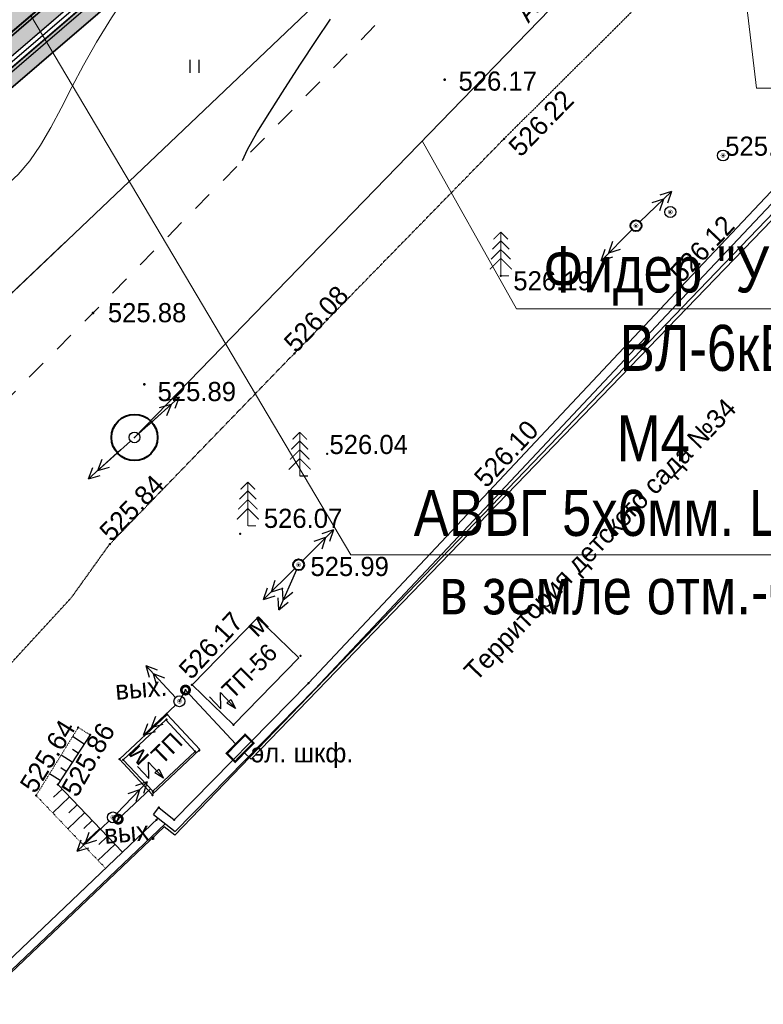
# Model space of a CAD drawing. Header units: millimetres. Extents: x -1128748 to 3035412, y -2195448 to -435774.
# Tile 13 of 159: x 433289 to 467219, y -1689180 to -1644224. Entities that reach past the tile are written whole.
import ezdxf

# ---------------------------------------------------------------- set-up
doc = ezdxf.new("R2010")
doc.units = ezdxf.units.MM
for name, pattern in [('Д_ТРОТ_ТРУБА', [3, 1.5, -1.5]), ('ДОРОГИ_СТРОЯЩ', [9, 8, -1]), ('Контура низ откосов  Штриховая 0.1-0.5 - - - - - - -', [0.6, 0.1, -0.5])]:
    doc.linetypes.add(name, pattern=pattern)
for name, color, linetype in [('(004) Точки рельефа', 7, 'Continuous'), ('(013) Газ', 30, 'ИК_Газопровод -------г--------'), ('(016) Кабель', 1, 'Continuous'), ('(022) Возд. Линии', 7, 'Continuous'), ('(025) Дорога', 7, 'Continuous'), ('(031) Горизонтали', 42, 'Continuous'), ('(035) Откосы', 7, 'Continuous'), ('(036) Растительность', 7, 'Continuous'), ('(037) Контуры', 7, 'Continuous'), ('(038) Деревья', 7, 'Continuous'), ('(040) Ограда', 7, 'Continuous'), ('METALL OG', 7, 'Continuous'), ('V-NODE-TEXT', 11, 'Continuous'), ('Пикет', 7, 'Continuous')]:
    doc.layers.add(name, color=color, linetype=linetype)
for name, color, linetype, lineweight in [('(032) Горизонтали утолщенные', 32, 'Continuous', 30), ('ВВГ 3х2.5', 5, 'Continuous', 40), ('Основная надпись', 7, 'Continuous', 30)]:
    doc.layers.add(name, color=color, linetype=linetype, lineweight=lineweight)
doc.styles.add('BM-431', font='txt')
doc.styles.add('D-431', font='txt')
doc.styles.add('GOST Common_6', font='GOST_Common.ttf', dxfattribs={"width": 0.9, "height": 2.5})
doc.styles.get("Standard").update_dxf_attribs({"font": 'arial.ttf'})
doc.styles.add('Tahoma', font='tahoma.ttf')
doc.linetypes.add('FENCELINE1', pattern='A,6.35,-2.54,[133,ltypeshp.shx,S=2.54,R=0,X=-2.54,Y=0],-2.54,25.4', length=36.83)
doc.linetypes.add('GAZ_VOZDUSH', pattern='A,1,-2,["~",Standard,S=3,R=0,X=-1.5,Y=-1.5],-1,10', length=14)
doc.linetypes.add('ИК_Газопровод -------г--------', pattern='A,9,-0.6,["Г",Standard,S=1.2,R=0,X=0,Y=-0.6],-1.2', length=10.8)
doc.linetypes.add('ИК_Э_КАБ_НН', pattern='A,8,-2,["<",Standard,S=1,R=0,X=0,Y=-0.5],8,[">",Standard,S=1,R=0,X=-0.5,Y=-0.5],-2', length=20)
doc.linetypes.add('ОГРАДА_БЕТ', pattern='A,4,["|",Standard,S=0.8,R=0,X=0,Y=-0.8],4', length=8)
doc.linetypes.add('ПОДПОРНАЯ СТЕНКА', pattern='A,2,["V",Standard,S=1.2,R=0,X=0,Y=-1.2],0.2,["V",Standard,S=0.8,R=0,X=0,Y=-0.8],0.25,["V",Standard,S=0.3,R=0,X=0,Y=-0.3],0.25', length=2.7)

# ---------------------------------------------------------------- blocks, each defined once
blk = doc.blocks.new('I04010')
for p, q in [((-0.412273, 0.007146), (-0.412273, 1.207146)), ((0.387727, 1.207146), (0.387727, 0.007146))]:
    blk.add_line(p, q)
blk = doc.blocks.new('A$C05d28b1e')
at = {"layer": '(004) Точки рельефа', "color": 7, "linetype": 'ByBlock', "lineweight": -2}
for p in [(-39965, -120423), (-56020, -131074), (-53676, -134325)]:
    blk.add_point(p, dxfattribs=at)
at = {"layer": '(013) Газ', "linetype": 'GAZ_VOZDUSH', "ltscale": 600, "flags": 128}
blk.add_lwpolyline([(139039, 153682), (138885, 152734), (135454, 145357), (130316, 142546), (115842, 109039), (104824, 79051), (99727, 68744), (82201, 34139), (52809, 3628), (56082, -3749), (32593, -24350), (33828, -29046), (31852, -35564), (-6995, -77251), (-10648, -79274), (-22017, -90450), (-29954, -94459), (-74554, -132816), (-76953, -135094)], dxfattribs=at)
at = {"layer": '(025) Дорога', "linetype": 'Д_ТРОТ_ТРУБА', "ltscale": 600, "flags": 128}
blk.add_lwpolyline([(150815, 142076), (135921, 113311), (125552, 93370), (117383, 77821), (104208, 56333), (99627, 49152), (88708, 25275), (72217, 300), (60109, -13961), (40976, -33812), (21855, -53057), (7525, -67385), (-21145, -96032), (-41237, -115998), (-56020, -131074), (-73097, -148290), (-76079, -151266)], dxfattribs=at)
at = {"layer": '(031) Горизонтали', "color": 42, "linetype": 'Continuous', "lineweight": 0, "ltscale": 600}
blk.add_lwpolyline([(-67111, -126195), (-66907, -126346), (-66200, -126735), (-65446, -126949), (-64760, -126991), (-64026, -126952), (-63254, -126825), (-62457, -126603), (-61644, -126277), (-60826, -125841), (-60014, -125287), (-59426, -124756), (-58898, -124125), (-58410, -123403), (-57942, -122598), (-57473, -121717), (-56981, -120768), (-56447, -119760), (-55850, -118700), (-55168, -117596), (-54477, -116535), (-53738, -115399), (-52973, -114229), (-52713, -113832)], dxfattribs=at)
at = {"layer": '(032) Горизонтали утолщенные', "color": 32, "linetype": 'Continuous', "lineweight": 30, "ltscale": 600}
blk.add_lwpolyline([(-49193, -124111), (-48969, -123615), (-48536, -122852), (-47951, -121898), (-47267, -120827), (-46541, -119714), (-45826, -118635), (-45177, -117664)], dxfattribs=at)
at = {"layer": '(040) Ограда', "linetype": 'ОГРАДА_БЕТ', "ltscale": 600, "flags": 128}
blk.add_lwpolyline([(-84579, -134080), (-82186, -137023), (-81425, -137959), (-27799, -91911)], dxfattribs=at)
at = {"layer": '(040) Ограда', "ltscale": 600}
blk.add_lwpolyline([(-84889, -134332), (-82496, -137275), (-81476, -138531), (-27538, -92214)], dxfattribs=at)
at = {"layer": '(036) Растительность', "linetype": 'Continuous', "xscale": 500, "yscale": 500, "zscale": 500}
blk.add_blockref('I04010', (-51381, -120116), dxfattribs=at)
at = {"layer": '(004) Точки рельефа', "linetype": 'ByBlock', "char_height": 875, "attachment_point": 4, "style": 'D-431'}
for s, insert in [('526.17', (-39337, -120490)), ('525.88', (-55337, -131064)), ('525.89', (-53069, -134664))]:
    blk.add_mtext(s, dxfattribs=dict(at, insert=insert))
blk = doc.blocks.new('U1081')
at = {"color": 7, "const_width": 0.375}
blk.add_lwpolyline([(0.0125, 0.0125, 1), (-0.0125, -0.0125, 1), (0.0125, 0.0125)], format="xyb", close=True, dxfattribs=at)
at = {"color": 7}
blk.add_circle((0, 0), 0.5, dxfattribs=at)
at = {"color": 4, "oblique": 15}
blk.add_attdef('Z', (1.177455, -0.732602), '', height=2, dxfattribs=at)
blk = doc.blocks.new('ell')
at = {"const_width": 0.05}
for points in [[(0, 2), (-0.329, 1.671)], [(0, 0), (0, 2)], [(0, 2), (0.329, 1.671)], [(0, 1.6), (-0.386, 1.214)], [(0, 1.6), (0.386, 1.214)], [(0, 1.2), (-0.443, 0.757)], [(0, 1.2), (0.443, 0.757)], [(0, 0.8), (-0.5, 0.3)], [(0, 0.8), (0.5, 0.3)], [(0, 0), (0.375, 0)]]:
    blk.add_lwpolyline(points, dxfattribs=at)
blk = doc.blocks.new('asdaw1234141')
at = {"layer": '(004) Точки рельефа', "color": 7, "linetype": 'ByBlock', "lineweight": -2}
for p in [(-24300, -58254), (-40355, -68905), (-38011, -72156)]:
    blk.add_point(p, dxfattribs=at)
at = {"layer": '(013) Газ', "linetype": 'GAZ_VOZDUSH', "ltscale": 600, "flags": 128}
blk.add_lwpolyline([(18190, -35262), (9748, -44491), (-36618, -92749), (-37103, -92367), (-57221, -111523)], dxfattribs=at)
at = {"layer": '(016) Кабель', "color": 0}
for p, q in [((-34517, -86975), (-34527, -86232)), ((-34527, -86232), (-33844, -86963)), ((-35029, -86427), (-34517, -86975)), ((-34243, -86719), (-34060, -86549)), ((-33844, -86963), (-34243, -86719)), ((-34060, -86549), (-33844, -86963)), ((-37809, -90156), (-37819, -89413)), ((-37819, -89413), (-37136, -90144)), ((-38321, -89608), (-37809, -90156)), ((-37535, -89900), (-37352, -89729)), ((-37136, -90144), (-37535, -89900)), ((-37352, -89729), (-37136, -90144))]:
    blk.add_line(p, q, dxfattribs=at)
at = {"layer": '(016) Кабель', "linetype": 'ИК_Э_КАБ_НН', "flags": 128}
for points in [[(-33446, -88967), (-33137, -89270), (578, -54353), (9277, -45284), (15270, -50551)], [(-36398, -86631), (-36132, -86120), (-33831, -88590)], [(-39201, -92014), (-37726, -90637)]]:
    blk.add_lwpolyline(points, dxfattribs=at)
at = {"layer": '(016) Кабель', "color": 0}
for points, elevation in [([(-33947, -87712), (-30964, -84645), (-32839, -82821), (-35822, -85888)], 525910), ([(-38973, -89301), (-37027, -87483), (-35682, -88924), (-37628, -90741)], 526419)]:
    blk.add_lwpolyline(points, close=True, dxfattribs=dict(at, elevation=elevation))
at = {"layer": '(016) Кабель', "color": 0, "linetype": 'ByBlock', "const_width": 125}
for points, elevation in [([(-36318, -86135, 1), (-35945, -86104, 1)], 525869), ([(-39388, -92030, 1), (-39014, -91998, 1)], 525910)]:
    blk.add_lwpolyline(points, format="xyb", close=True, dxfattribs=dict(at, elevation=elevation))
at = {"layer": '(016) Кабель', "color": 0, "const_width": 100, "elevation": 525896}
blk.add_lwpolyline([(-34249, -89015), (-33413, -88164), (-33029, -88541), (-33864, -89393)], close=True, dxfattribs=at)
at = {"layer": '(022) Возд. Линии'}
for p, q in [((-15394, -64748, 525926), (-13955, -63359, 525926)), ((-13955, -63359, 525926), (-14488, -63526, 525926)), ((-13955, -63359, 525926), (-14141, -63886, 525926)), ((-14315, -63706, 525926), (-14848, -63873, 525926)), ((-14315, -63706, 525926), (-14501, -64233, 525926)), ((-15750, -65098, 525926), (-17161, -66516, 525926)), ((-16808, -66162, 525926), (-16633, -65631, 525926)), ((-17161, -66516, 525926), (-16985, -65986, 525926)), ((-16808, -66162, 525926), (-16278, -65984, 525926)), ((-17161, -66516, 525926), (-16631, -66338, 525926)), ((-30795, -80223, 525694), (-29384, -78806, 525694)), ((-29384, -78806, 525694), (-29914, -78984, 525694)), ((-29384, -78806, 525694), (-29559, -79337, 525694)), ((-29737, -79160, 525694), (-30267, -79338, 525694)), ((-29737, -79160, 525694), (-29912, -79691, 525694)), ((-31148, -80577, 525694), (-32564, -81989, 525694)), ((-31071, -80630, 525694), (-31868, -82464, 525694)), ((-32210, -81636, 525694), (-32033, -81106, 525694)), ((-32564, -81989, 525694), (-32387, -81459, 525694)), ((-32564, -81989, 525694), (-32034, -81813, 525694)), ((-32210, -81636, 525694), (-31680, -81460, 525694)), ((-31669, -82005, 525694), (-31699, -81447, 525694)), ((-31669, -82005, 525694), (-31240, -81647, 525694)), ((-31868, -82464, 525694), (-31898, -81906, 525694)), ((-31868, -82464, 525694), (-31440, -82105, 525694)), ((-36585, -86458, 526046), (-37947, -84993, 526046)), ((-37947, -84993, 526046), (-37423, -85189, 526046)), ((-37947, -84993, 526046), (-37790, -85530, 526046)), ((-37607, -85359, 526046), (-37449, -85896, 526046)), ((-37607, -85359, 526046), (-37083, -85555, 526046)), ((-36588, -86803, 526046), (-38040, -88178, 526046)), ((-38040, -88178, 526046), (-37849, -87653, 526046)), ((-37677, -87835, 526046), (-37486, -87309, 526046)), ((-38040, -88178, 526046), (-37506, -88016, 526046)), ((-37677, -87835, 526046), (-37142, -87672, 526046)), ((-39271, -91753, 525915), (-37887, -90310, 525915)), ((-37887, -90310, 525915), (-38413, -90498, 525915)), ((-37887, -90310, 525915), (-38052, -90844, 525915)), ((-38233, -90671, 525915), (-38759, -90858, 525915)), ((-38233, -90671, 525915), (-38399, -91204, 525915)), ((-39626, -92105, 525915), (-41078, -93480, 525915)), ((-41078, -93480, 525915), (-40887, -92955, 525915)), ((-40715, -93137, 525915), (-40524, -92611, 525915)), ((-40715, -93137, 525915), (-40180, -92974, 525915)), ((-41078, -93480, 525915), (-40543, -93318, 525915))]:
    blk.add_line(p, q, dxfattribs=at)
at = {"layer": '(025) Дорога', "linetype": 'Д_ТРОТ_ТРУБА', "elevation": 524612}
blk.add_lwpolyline([(-64493, -105070), (-53854, -94447), (-47824, -88199), (-45983, -86685), (-44042, -84841), (-41326, -81884), (-39588, -79458), (-31164, -70747), (-21589, -60944), (-12051, -51459), (-2009, -41732), (6767, -33428), (12566, -27815), (14277, -26160)], dxfattribs=at)
at = {"layer": '(031) Горизонтали', "color": 42, "linetype": 'Continuous', "lineweight": 0, "ltscale": 600}
blk.add_lwpolyline([(-51446, -64026), (-51242, -64177), (-50535, -64566), (-49781, -64780), (-49095, -64822), (-48361, -64783), (-47589, -64656), (-46792, -64434), (-45979, -64108), (-45161, -63672), (-44349, -63118), (-43761, -62587), (-43233, -61956), (-42745, -61234), (-42277, -60429), (-41808, -59548), (-41316, -58599), (-40782, -57591), (-40185, -56531), (-39503, -55427), (-38812, -54366), (-38073, -53230), (-37308, -52060), (-37048, -51663)], dxfattribs=at)
at = {"layer": '(032) Горизонтали утолщенные', "color": 32, "linetype": 'Continuous', "lineweight": 30, "ltscale": 600}
blk.add_lwpolyline([(-33528, -61942), (-33304, -61446), (-32871, -60683), (-32286, -59729), (-31602, -58658), (-30876, -57545), (-30161, -56466), (-29512, -55495)], dxfattribs=at)
at = {"layer": '(035) Откосы'}
for p, q in [((-40756, -88584, 525705), (-41282, -88241, 525705)), ((-41029, -89002, 525705), (-41287, -88833, 525705)), ((-41302, -89419, 525705), (-41807, -89089, 525705)), ((-41575, -89836, 525705), (-41822, -89675, 525705)), ((-41848, -90254, 525705), (-42332, -89937, 525705)), ((-41764, -90639, 525705), (-42148, -91004, 525705)), ((-41420, -90999, 525705), (-42188, -91731, 525705)), ((-41076, -91360, 525705), (-41460, -91726, 525705)), ((-40732, -91721, 525705), (-41499, -92453, 525705)), ((-40388, -92082, 525705), (-40771, -92448, 525705)), ((-40044, -92443, 525705), (-40811, -93175, 525705)), ((-39700, -92804, 525705), (-40083, -93170, 525705)), ((-39355, -93165, 525705), (-40123, -93897, 525705))]:
    blk.add_line(p, q, dxfattribs=at)
at = {"layer": '(035) Откосы', "linetype": 'ПОДПОРНАЯ СТЕНКА', "elevation": 526007}
blk.add_lwpolyline([(-37653, -90884), (-35471, -88834), (-36967, -87231), (-39149, -89281)], close=True, dxfattribs=at)
at = {"layer": '(035) Откосы', "linetype": 'Контура низ откосов  Штриховая 0.1-0.5 - - - - - - -', "elevation": 525705}
blk.add_lwpolyline([(-40483, -88167), (-41029, -87830), (-42949, -90933), (-39779, -94258)], dxfattribs=at)
at = {"layer": '(035) Откосы', "elevation": 525705}
blk.add_lwpolyline([(-40483, -88167), (-41963, -90430), (-39011, -93526)], dxfattribs=at)
at = {"layer": '(040) Ограда', "ltscale": 600}
blk.add_lwpolyline([(-69224, -72163), (-66831, -75106), (-65811, -76362), (-11873, -30045)], dxfattribs=at)
at = {"layer": '(040) Ограда', "linetype": 'ОГРАДА_БЕТ', "ltscale": 600, "flags": 128}
blk.add_lwpolyline([(-68914, -71911), (-66521, -74854), (-65760, -75790), (-12134, -29742)], dxfattribs=at)
at = {"layer": '(040) Ограда', "linetype": 'ОГРАДА_БЕТ'}
for points, elevation in [([(-37592, -91797), (-37342, -91485), (-36640, -92047), (-30516, -85806), (-22288, -77055), (-13533, -67721), (-6076, -59819), (2773, -50835), (9881, -43712), (10161, -43998)], 525985), ([(-57303, -110837), (-46575, -100737), (-37378, -91968)], 524372)]:
    blk.add_lwpolyline(points, dxfattribs=dict(at, elevation=elevation))
at = {"layer": '(040) Ограда'}
for points, elevation in [([(-37592, -91797), (-36608, -92585), (-30228, -86083), (-21996, -77329), (-13242, -67995), (-5788, -60097), (3057, -51116), (10164, -43994)], 525985), ([(-57028, -111128), (-46299, -101027), (-37063, -92221)], 524372)]:
    blk.add_lwpolyline(points, dxfattribs=dict(at, elevation=elevation))
at = {"color": 7, "const_width": 188}
for points, elevation in [([(-15568, -64914, 1), (-15580, -64928, 1), (-15568, -64914)], 525926), ([(-30966, -80394, 1), (-30977, -80407, 1), (-30966, -80394)], 525694)]:
    blk.add_lwpolyline(points, format="xyb", close=True, dxfattribs=dict(at, elevation=elevation))
at = {"color": 7}
for centre in [(-15574, -64921, 525926), (-30971, -80400, 525694)]:
    blk.add_circle(centre, 250, dxfattribs=at)
at = {"layer": 'Пикет', "color": 7, "linetype": 'ByBlock', "lineweight": -2, "transparency": 16777216}
for p in [(-21589, -60944, 526218), (-11604, -61712, 525921), (-14008, -64294, 525964), (-15574, -64921, 526219), (-21743, -67208, 526188), (-13533, -67721, 526117), (-31164, -70747, 526081), (-29661, -75332, 526045), (-22288, -77055, 526104), (-33639, -78986, 526071), (-39588, -79458, 525838), (-30971, -80400, 525987), (-32839, -82821, 525993), (-30884, -84564, 526166), (-30516, -85806, 526190), (-36132, -86120, 526162), (-35848, -85888, 526174), (-36407, -86631, 526339), (-37002, -87470, 526729), (-36967, -87231, 526426), (-41029, -87830, 525880), (-33947, -87712, 526203), (-40483, -88167, 525998), (-35682, -88924, 526730), (-35509, -88882, 526296), (-33831, -88590, 526189), (-39149, -89281, 526300), (-38973, -89301, 526712), (-41963, -90430, 525859), (-37619, -90773, 526687), (-42949, -90933, 525642), (-37630, -90913, 526337), (-37342, -91485, 526278), (-39444, -91933, 526208), (-39201, -92014, 526203), (-37456, -92043, 526256), (-36640, -92047, 526412)]:
    blk.add_point(p, dxfattribs=at)
at = {"layer": '(022) Возд. Линии', "xscale": 499.9999999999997, "yscale": 499.9999999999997, "zscale": 499.9999999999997, "rotation": 4.802156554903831}
for p in [(-11604, -61712, 525628), (-14008, -64294, 525671), (-36407, -86631, 526046), (-39444, -91933, 525915)]:
    blk.add_blockref('U1081', p, dxfattribs=at)
at = {"layer": '(036) Растительность', "linetype": 'Continuous', "xscale": 500, "yscale": 500, "zscale": 500}
blk.add_blockref('I04010', (-35716, -57947), dxfattribs=at)
at = {"layer": '(038) Деревья', "linetype": 'Continuous', "xscale": 1000, "yscale": 1000, "zscale": 1000}
for p in [(-21743, -67208, 525895), (-30918, -76348), (-33286, -78626)]:
    blk.add_blockref('ell', p, dxfattribs=at)
at = {"layer": '(004) Точки рельефа', "linetype": 'ByBlock', "char_height": 875, "attachment_point": 4, "style": 'D-431'}
for s, insert in [('526.17', (-23672, -58321)), ('525.88', (-39672, -68895)), ('525.89', (-37404, -72495))]:
    blk.add_mtext(s, dxfattribs=dict(at, insert=insert))
at = {"layer": '(016) Кабель', "color": 0}
for rotation, p in [(43.9918, (-32869, -83755)), (134.334, (-37731, -89146))]:
    blk.add_text('м', height=875, rotation=rotation, dxfattribs=at).set_placement(p)
at = {"layer": '(016) Кабель', "color": 0, "style": 'D-431'}
for s, p in [('ТП-56', (-33985, -86582)), ('ТП', (-37210, -89564))]:
    blk.add_text(s, height=800, rotation=44.6432, dxfattribs=at).set_placement(p)
at = {"layer": '(016) Кабель', "color": 0, "linetype": 'ByBlock', "style": 'BM-431'}
for p in [(-39301, -86569, 525869), (-39806, -93144, 525910)]:
    blk.add_text('вых.', height=875, rotation=4.8022, dxfattribs=at).set_placement(p)
at = {"layer": '(016) Кабель', "color": 0, "style": 'D-431'}
blk.add_text('эл. шкф.', height=875, dxfattribs=at).set_placement((-33133, -89420, 525896))
at = {"layer": '(025) Дорога', "linetype": 'ДОРОГИ_СТРОЯЩ', "style": 'BM-431'}
blk.add_text('A', height=875, rotation=49.0234, dxfattribs=at).set_placement((-20485, -55699))
at = {"layer": '(037) Контуры', "color": 0, "linetype": 'ByBlock', "style": 'BM-431'}
blk.add_text('Территория детского сада №34', height=875, rotation=46.1425, dxfattribs=at).set_placement((-22873, -85763))
at = {"color": 4, "oblique": 15}
for p in [(7915, -43169, 526510), (-14957, -65237, 525926), (-30354, -80716, 525694), (-52139, -102428, 524466)]:
    blk.add_attdef('Z', p, '', height=1000, rotation=4.8022, dxfattribs=at)
at = {"layer": 'V-NODE-TEXT', "color": 7, "linetype": 'ByBlock', "char_height": 875, "attachment_point": 4, "style": 'D-431'}
for s, insert, rotation in [('{\\fD431|b0|i0|c0|p34;526.22}', (-21150, -61522, 526218), 45.7902), ('{\\fD431|b0|i0|c0|p34;526.12}', (-13789, -67270, 526117), 46.3681), ('{\\fD431|b0|i0|c0|p34;526.08}', (-31399, -70471, 526081), 46.4334), ('{\\fD431|b0|i0|c0|p34;526.10}', (-22715, -76638, 526104), 46.9585), ('{\\fD431|b0|i0|c0|p34;525.84}', (-39820, -79094, 525838), 45.9578), ('{\\fD431|b0|i0|c0|p34;526.17}', (-36189, -85392, 526174), 47.0515), ('{\\fD431|b0|i0|c0|p34;525.64}', (-43361, -90663, 525642), 58.2495), ('{\\fD431|b0|i0|c0|p34;525.86}', (-41459, -90850, 525859), 60.3186)]:
    blk.add_mtext(s, dxfattribs=dict(at, insert=insert, rotation=rotation))
for s, insert in [('{\\fD431|b0|i0|c0|p34;525.92}', (-11503, -61292, 525921)), ('{\\fD431|b0|i0|c0|p34;526.19}', (-21171, -67438, 526188)), ('{\\fD431|b0|i0|c0|p34;526.04}', (-29561, -74912, 526045)), ('{\\fD431|b0|i0|c0|p34;526.07}', (-32555, -78285, 526071)), ('{\\fD431|b0|i0|c0|p34;525.99}', (-30429, -80482, 525987))]:
    blk.add_mtext(s, dxfattribs=dict(at, insert=insert))
blk = doc.blocks.new('S2-flat-11')
at = {"layer": '(022) Возд. Линии'}
for p, q in [((0, 0), (1.486, 1.338)), ((1.486, 1.338), (0.947, 1.189)), ((1.486, 1.338), (1.282, 0.818))]:
    blk.add_line(p, q, dxfattribs=at)
blk = doc.blocks.new('S1-flat-11')
at = {"layer": '(022) Возд. Линии'}
for p, q in [((0, 0), (-1.486, -1.338)), ((-1.486, -1.338), (-1.282, -0.818)), ((-1.486, -1.338), (-0.947, -1.189))]:
    blk.add_line(p, q, dxfattribs=at)

msp = doc.modelspace()

# ---------------------------------------------------------------- hatches: boundary and pattern name
at = {"true_color": 0xb1ab95}
h = msp.add_hatch(color=253, dxfattribs=at)
h.dxf.hatch_style = 1
edge = h.paths.add_edge_path(flags=17)
edge.add_line((408230.121, -1667049.643), (407816.608, -1666481.464))
edge.add_line((407816.608, -1666481.464), (406833.046, -1667339.24))
edge.add_line((406833.046, -1667339.24), (369446.405, -1615968.894))
edge.add_line((369446.405, -1615968.894), (314131.166, -1531886.892))
edge.add_arc((319562.551, -1527471.006), 7000, 211.2865698, 219.1121956, ccw=False)
edge.add_line((313580.487, -1531106.237), (313131.145, -1530366.809))
edge.add_line((313131.145, -1530366.809), (293854.901, -1501065.928))
edge.add_line((293854.901, -1501065.928), (421647.447, -1423424.945))
edge.add_line((421647.447, -1423424.945), (426742.124, -1432503.276))
edge.add_line((426742.124, -1432503.276), (423931.071, -1434165.042))
edge.add_line((423931.071, -1434165.042), (426984.385, -1439330.046))
edge.add_line((426984.385, -1439330.046), (429679.23, -1437736.978))
edge.add_line((429679.23, -1437736.978), (483014.385, -1532776.209))
edge.add_line((483014.385, -1532776.209), (452390.086, -1553037.605))
edge.add_line((452390.086, -1553037.605), (452158.619, -1558086.794))
edge.add_line((452158.619, -1558086.794), (453515.003, -1559924.781))
edge.add_line((453515.003, -1559924.781), (432643.947, -1578672))
edge.add_line((432643.947, -1578672), (463611.26, -1618599.64))
edge.add_line((463611.26, -1618599.64), (417034.932, -1658591.093))
edge.add_line((417034.932, -1658591.093), (414167.683, -1655252.787))
edge.add_line((414167.683, -1655252.787), (409797.246, -1659006.526))
edge.add_line((409797.246, -1659006.526), (412814.397, -1663152.179))
edge.add_line((412814.397, -1663152.179), (413924.941, -1662183.661))
edge.add_line((413924.941, -1662183.661), (411384.13, -1659225.423))
edge.add_line((411384.13, -1659225.423), (414039.23, -1656944.975))
edge.add_line((414039.23, -1656944.975), (416580.579, -1659903.839))
edge.add_line((416580.579, -1659903.839), (464572.546, -1618696.887))
edge.add_line((464572.546, -1618696.887), (433596.19, -1578757.587))
edge.add_line((433596.19, -1578757.587), (454455.755, -1560020.69))
edge.add_line((454455.755, -1560020.69), (452869.252, -1557870.876))
edge.add_line((452869.252, -1557870.876), (453073.058, -1553425.08))
edge.add_line((453073.058, -1553425.08), (483943.235, -1533001.009))
edge.add_line((483943.235, -1533001.009), (421903.266, -1422450.454))
edge.add_line((421903.266, -1422450.454), (292871.301, -1500844.452))
edge.add_line((292871.301, -1500844.452), (368870.696, -1616367.433))
edge.add_line((368870.696, -1616367.433), (406716.949, -1668369.298))
edge.add_line((406716.949, -1668369.298), (408230.121, -1667049.643))
h.paths.add_polyline_path([(368541.72, -1616595.17), (292309.245, -1500717.895), (422049.448, -1421893.602), (484474.007, -1533129.466), (453463.328, -1553646.495), (453275.328, -1557747.495), (454993.328, -1560075.495), (434140.328, -1578806.495), (465120.044, -1618750.126), (416841.176, -1660207.249), (417362.169, -1660813.835), (414707.069, -1663094.283), (414185.571, -1662487.11), (413050.69, -1663476.853), (414224.911, -1665090.267), (419054.357, -1660942.288), (418207.672, -1659956.502), (466081.311, -1618847.35), (435092.571, -1578892.082), (455934.081, -1560171.403), (453985.962, -1557531.577), (454146.301, -1554033.97), (485402.856, -1533354.266), (422305.267, -1420919.111), (291325.645, -1500496.418), (367966.011, -1616993.708), (406534.51, -1669987.96), (408879.926, -1667942.495), (408466.414, -1667374.316), (406650.607, -1668957.902)])
at = {"true_color": 0x7abf6e, "transparency": 33554687}
h = msp.add_hatch(color=83, dxfattribs=at)
h.dxf.hatch_style = 1
edge = h.paths.add_edge_path()
edge.add_line((432643.947, -1578672), (453515.003, -1559924.781))
edge.add_line((453515.003, -1559924.781), (452158.619, -1558086.794))
edge.add_line((452158.619, -1558086.794), (452390.086, -1553037.605))
edge.add_line((452390.086, -1553037.605), (483014.385, -1532776.209))
edge.add_line((483014.385, -1532776.209), (429679.23, -1437736.978))
edge.add_line((429679.23, -1437736.978), (426984.385, -1439330.046))
edge.add_line((426984.385, -1439330.046), (422800.943, -1441733.499))
edge.add_arc((424295.409, -1444334.762), 3000, 119.8780372, 209.8780372)
edge.add_line((421694.146, -1445829.228), (450624.729, -1496185.713))
edge.add_line((450624.729, -1496185.713), (459496.232, -1511627.422))
edge.add_arc((453426.617, -1515114.51), 7000, -55.2700175, 29.8780372, ccw=False)
edge.add_line((457414.585, -1520867.432), (446381.692, -1527504.773))
edge.add_arc((447925.175, -1530077.255), 3000, 120.9636572, 139.566005)
edge.add_line((445641.714, -1528131.54), (450320.316, -1535824.948))
edge.add_arc((458439.076, -1534104.335), 8299.082, 65.8592434, 191.9656761, ccw=False)
edge.add_line((461833.232, -1526531.062), (468774.159, -1522311.696))
edge.add_line((468774.159, -1522311.696), (471371.402, -1526584.204))
edge.add_line((471371.402, -1526584.204), (464535.389, -1530739.793))
edge.add_line((464535.389, -1530739.793), (463967.408, -1531085.067))
edge.add_arc((458439.076, -1534104.335), 6299.082, 28.6409169, 117.7969688)
edge.add_arc((456430.858, -1530303.123), 2000, 0, 117.6874333, ccw=False)
edge.add_arc((456430.858, -1530303.123), 2000, -180, 0, ccw=False)
edge.add_arc((456430.858, -1530303.123), 2000, 118.0084193, 180, ccw=False)
edge.add_arc((458439.076, -1534104.335), 6299.082, 117.8988838, 214.6253335)
edge.add_line((453255.654, -1537683.522), (456217.853, -1539306.181))
edge.add_line((456217.853, -1539306.181), (456312.875, -1543537.165))
edge.add_line((456312.875, -1543537.165), (454893.896, -1544399.462))
edge.add_arc((446013.536, -1545105.393), 8908.375, -114.3828369, 4.5450819, ccw=False)
edge.add_arc((428069.19, -1556014.126), 14537.88, -112.551967, 11.084172, ccw=False)
edge.add_arc((414610.421, -1568304.018), 7964.658, 229.5899737, 351.7977062, ccw=False)
edge.add_line((409447.306, -1574368.506), (406737.987, -1576014.929))
edge.add_line((406737.987, -1576014.929), (403026.336, -1573981.729))
edge.add_line((403026.336, -1573981.729), (402931.314, -1569750.745))
edge.add_line((402931.314, -1569750.745), (403885.047, -1569171.172))
edge.add_line((403885.047, -1569171.172), (397548.634, -1558749.703))
edge.add_line((397548.634, -1558749.703), (384394.275, -1565824.829))
edge.add_line((384394.275, -1565824.829), (379622.25, -1584189.753))
edge.add_line((379622.25, -1584189.753), (395693.289, -1623612.7))
edge.add_line((395693.289, -1623612.7), (401749.374, -1618639.288))
edge.add_arc((399845.437, -1616320.879), 3000, 309.3937167, 399.3937167)
edge.add_line((402163.846, -1614416.941), (400259.909, -1612098.532))
edge.add_line((400259.909, -1612098.532), (430399.232, -1587347.347))
edge.add_line((430399.232, -1587347.347), (448173.342, -1608990.742))
edge.add_line((448173.342, -1608990.742), (450704.059, -1612081.631))
edge.add_line((450704.059, -1612081.631), (447608.392, -1614623.028))
edge.add_line((447608.392, -1614623.028), (445070.312, -1611531.402))
edge.add_line((445070.312, -1611531.402), (445076.126, -1611526.642))
edge.add_line((445076.126, -1611526.642), (443810.407, -1609984.873))
edge.add_line((443810.407, -1609984.873), (405918.025, -1641096.326))
edge.add_line((405918.025, -1641096.326), (415428.081, -1654163.423))
edge.add_line((415428.081, -1654163.423), (414164.314, -1655248.864))
edge.add_line((414164.314, -1655248.864), (417034.932, -1658591.093))
edge.add_line((417034.932, -1658591.093), (463611.26, -1618599.64))
edge.add_line((463611.26, -1618599.64), (432643.947, -1578672))

# ---------------------------------------------------------------- linework, layer by layer
at = {"layer": '(004) Точки рельефа', "color": 7, "linetype": 'ByBlock', "lineweight": -2}
for p in [(438973.328, -1660868.495), (438526.57, -1663297.407)]:
    msp.add_point(p, dxfattribs=at)
at = {"layer": '(022) Возд. Линии'}
msp.add_circle((438526.57, -1663297.407), 246.768, dxfattribs=at)
for points in [[(408926.503, -1667901.874), (406534.51, -1669987.96), (367966.011, -1616993.708), (291325.645, -1500496.418), (422305.267, -1420919.111), (485402.856, -1533354.266), (454146.301, -1554033.97), (453985.962, -1557531.577), (455934.081, -1560171.403), (435092.571, -1578892.082), (466081.311, -1618847.35), (418207.672, -1659956.502), (419054.357, -1660942.288), (414224.911, -1665090.267)], [(405892.005, -1682430.196), (545384.166, -1549677.039)], [(432643.947, -1578672), (463611.26, -1618599.64), (417034.932, -1658591.093), (414167.683, -1655252.787), (409797.246, -1659006.526), (412814.397, -1663152.179), (413924.941, -1662183.661), (411384.13, -1659225.423), (414039.23, -1656944.975), (416580.579, -1659903.839), (464572.546, -1618696.887), (433596.19, -1578757.587)], [(434140.328, -1578806.495), (465120.044, -1618750.126), (416841.176, -1660207.249), (417362.169, -1660813.835), (414707.069, -1663094.283), (414185.571, -1662487.11), (413050.69, -1663476.853), (414224.911, -1665090.267), (419054.357, -1660942.288), (418207.672, -1659956.502), (466081.311, -1618847.35), (435092.571, -1578892.082)], [(405892.005, -1682430.196), (435357.285, -1654388.414)]]:
    msp.add_lwpolyline(points)
msp.add_lwpolyline([(375178.255, -1571872.256), (372093.648, -1583749.654, 0.161682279), (372219.29, -1585636.236), (388168.817, -1624761.109, 0.505219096), (392850.789, -1625947.034), (401749.374, -1618639.288, 0.414213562), (402163.846, -1614416.941), (400259.909, -1612098.532), (430399.232, -1587347.347), (446904.052, -1607445.136), (448173.09, -1608990.948), (450705.827, -1612080.188), (447610.161, -1614621.584), (445072.083, -1611529.961), (443810.407, -1609984.873), (416760.699, -1632191.414), (402373.961, -1644006.172, 0.39720505), (401852.283, -1648089.912), (409797.246, -1659006.526), (414167.683, -1655252.787), (417034.932, -1658591.093), (463611.26, -1618599.64), (432643.947, -1578672)], format="xyb")
at = {"layer": 'METALL OG', "color": 5, "lineweight": 30, "ltscale": 120}
for points in [[(416580.579, -1659903.839), (464572.546, -1618696.887)], [(465120.044, -1618750.126), (416841.176, -1660207.249)]]:
    msp.add_lwpolyline(points, dxfattribs=at)
at = {"layer": 'METALL OG', "color": 5, "linetype": 'FENCELINE1', "lineweight": 30, "ltscale": 80}
msp.add_lwpolyline([(416710.877, -1660055.544), (464846.295, -1618723.507)], dxfattribs=at)
at = {"layer": 'ВВГ 3х2.5', "color": 1, "lineweight": 20, "ltscale": 100}
msp.add_line((438526.57, -1663297.407), (469853.735, -1630992.474), dxfattribs=at)
at = {"layer": 'ВВГ 3х2.5', "color": 5, "lineweight": 40, "ltscale": 100}
msp.add_lwpolyline([(448755.361, -1611102.152), (452441.768, -1608250.531), (462532.772, -1619525.653), (415983.576, -1659208.755)], dxfattribs=at)
at = {"layer": 'ВВГ 3х2.5', "color": 1, "lineweight": 20, "ltscale": 100}
for points in [[(464276.755, -1625197.946), (466915.377, -1647353.935), (493150.884, -1647353.935)], [(451658.863, -1649755.236), (455955.264, -1657432.938), (474249.908, -1657432.938)]]:
    msp.add_lwpolyline(points, dxfattribs=at)
at = {"layer": 'ВВГ 3х2.5', "color": 5, "lineweight": 20, "ltscale": 100}
msp.add_lwpolyline([(433790.255, -1644028.595), (448394.719, -1668664.792), (476362.128, -1668664.792)], dxfattribs=at)
at = {"layer": 'ВВГ 3х2.5', "color": 7, "lineweight": 40, "ltscale": 100}
msp.add_circle((438526.57, -1663297.407), 1052.738, dxfattribs=at)

# ---------------------------------------------------------------- block references
at = {"layer": '(022) Возд. Линии', "xscale": 1000, "yscale": 1000, "zscale": 1000}
for name, p in [('S2-flat-11', (439085.85, -1662793.883)), ('S2-flat-11', (438709.963, -1663132.297)), ('S1-flat-11', (438339.291, -1663466.016)), ('S1-flat-11', (437908.982, -1663853.426))]:
    msp.add_blockref(name, p, dxfattribs=at)

# ---------------------------------------------------------------- texts
at = {"lineweight": 30, "insert": (479662.796, -1645687.212), "char_height": 2100, "width": 29999.9958, "attachment_point": 5}
msp.add_mtext('{\\fArial Narrow|b0|i0|c204|p34;\\C1;3 АПвПу 1х70/25-6кВ}', dxfattribs=at)
at = {"ltscale": 100, "insert": (223343.873, -1683417.591), "char_height": 1500, "width": 60000, "attachment_point": 5, "style": 'Tahoma'}
msp.add_mtext('\\pi515.025;{\\fArial Narrow|b0|i0|c204|p34;Строительство Хосписа на 50 мест по ул. Корамурт, на территории махалли "Маърифат" в Кибрайском районе Ташкентской области}', dxfattribs=at)
at = {"layer": 'Основная надпись', "color": 1, "lineweight": 9, "insert": (464654.555, -1657432.938), "char_height": 2100, "width": 14855.65211, "attachment_point": 5, "line_spacing_factor": 1.022766, "style": 'GOST Common_6'}
msp.add_mtext('{\\fArial Narrow|b0|i0|c204|p34;\\W1;Фидер "Ум-8" \\PВЛ-6кВ}', dxfattribs=at)
at = {"layer": 'Основная надпись', "color": 5, "lineweight": 9, "char_height": 2100, "attachment_point": 5, "line_spacing_factor": 1.022766, "style": 'GOST Common_6'}
for s, insert, width in [('{\\fArial Narrow|b0|i0|c204|p34;\\W1;М4}', (462199.704, -1663339.205), 5311.98488), ('{\\fArial Narrow|b0|i0|c204|p34;\\W1;АВВГ 5х6мм. \\fArial Narrow|b0|i0|c0|p34;L=\\fArial Narrow|b0|i0|c204|p34;85м\\Pв земле отм.-0.8м}', (462450.563, -1668548.138), 29069.76773)]:
    msp.add_mtext(s, dxfattribs=dict(at, insert=insert, width=width))

# ---------------------------------------------------------------- next in the draw order: block references
at = {"color": 5, "lineweight": 50}
msp.add_blockref('A$C05d28b1e', (492649.328, -1526543.495), dxfattribs=at)

# ---------------------------------------------------------------- next in the draw order: block references
at = {"layer": 'ВВГ 3х2.5', "color": 1, "lineweight": 40}
msp.add_blockref('asdaw1234141', (476984.328, -1588712.495), dxfattribs=at)

doc.saveas('drawing.dxf')
